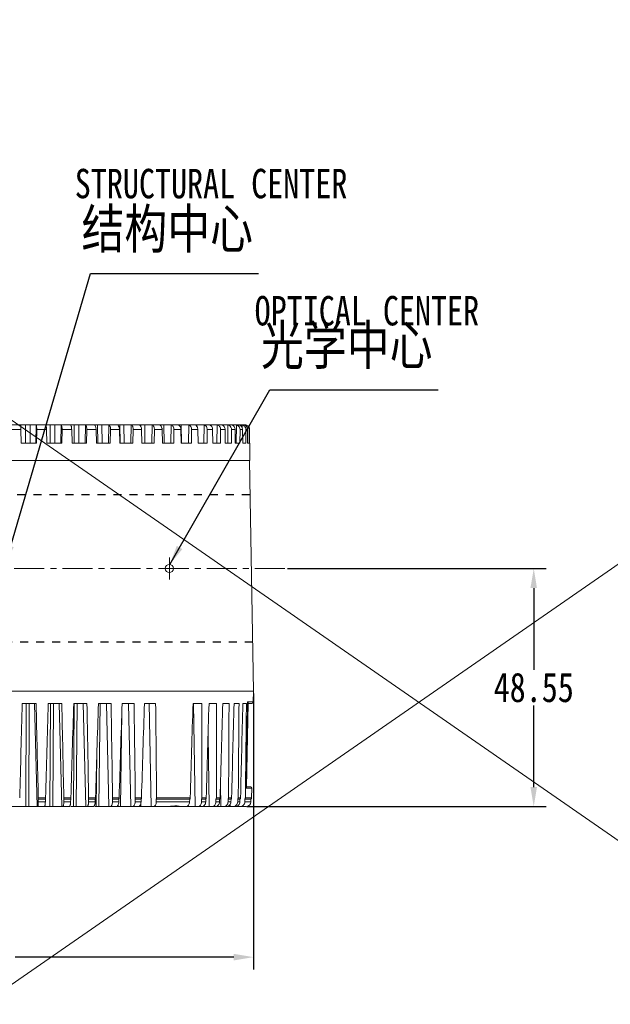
# Model space of a CAD drawing. Extents: x 695 to 3294, y -288 to 575.
# Tile 23 of 83: x 1235 to 1356, y 81 to 282. Entities that reach past the tile are written whole.
import ezdxf

# ---------------------------------------------------------------- set-up
doc = ezdxf.new("R2010")
doc.units = 0
doc.header["$LTSCALE"] = 16.335
doc.header["$PDMODE"] = 3
doc.header["$PDSIZE"] = 4
doc.linetypes.add('CENTER', pattern=[0.6, 0.375, -0.075, 0.075, -0.075])
doc.linetypes.add('HIDDEN', pattern=[0.2, 0.1, -0.1])
doc.layers.get('Defpoints').update_dxf_attribs({"linetype": 'CONTINUOUS'})
for name, color, linetype in [('3_ALL_AXES', 7, 'CONTINUOUS'), ('6_ALL_SURFS', 7, 'CONTINUOUS'), ('DEFAULT_2', 8, 'HIDDEN'), ('标注线', 3, 'CONTINUOUS')]:
    doc.layers.add(name, color=color, linetype=linetype)
for name, color, linetype, lineweight in [('7_ALL_FEATURES', 7, 'CONTINUOUS', 15), ('dim', 3, 'CONTINUOUS', 13), ('中心', 6, 'CENTER', 13)]:
    doc.layers.add(name, color=color, linetype=linetype, lineweight=lineweight)
doc.styles.get("Standard").update_dxf_attribs({"font": 'txt', "width": 0.8})
doc.dimstyles.get("Standard").update_dxf_attribs({"dimtxt": 3, "dimasz": 3, "dimexe": 2.5, "dimexo": 0.5, "dimtad": 1, "dimdsep": 46, "dimtxsty": 'Standard', "dimcen": 0.09, "dimadec": 0, "dimazin": 0, "dimtol": 1, "dimtp": 0.01, "dimtm": 0.01, "dimtfac": 1, "dimtofl": 0, "dimtmove": 0, "dimatfit": 3, "dimfxl": 1, "dimtolj": 1, "dimarcsym": 0})

# ---------------------------------------------------------------- blocks, each defined once
blk = doc.blocks.new('*D5')
at = {"layer": 'Defpoints', "color": 0, "transparency": 16777216}
for p in [(1289.5, 170.33), (1281.2, 121.78), (1340.16, 121.78)]:
    blk.add_point(p, dxfattribs=at)
at = {"layer": 'dim', "color": 0, "lineweight": -2, "transparency": 16777216}
for p, q in [((1290, 170.33), (1342.66, 170.33)), ((1340.16, 166.33), (1340.16, 149.68)), ((1340.16, 125.78), (1340.16, 142.43)), ((1281.7, 121.78), (1342.66, 121.78))]:
    blk.add_line(p, q, dxfattribs=at)
at = {"layer": 'dim', "color": 0, "transparency": 16777216}
for points in [[(1339.49, 166.33), (1340.82, 166.33), (1340.16, 170.33)], [(1339.49, 125.78), (1340.82, 125.78), (1340.16, 121.78)]]:
    blk.add_solid(points, dxfattribs=at)
at = {"layer": 'dim', "color": 0, "transparency": 16777216, "insert": (1340.16, 146.05), "char_height": 6, "attachment_point": 5}
blk.add_mtext('\\A1;48.55', dxfattribs=at)
blk = doc.blocks.new('*D6')
at = {"layer": 'Defpoints', "color": 0, "transparency": 16777216}
for p in [(1283.08, 145.33), (1166.28, 125.18), (1283.08, 91.1)]:
    blk.add_point(p, dxfattribs=at)
at = {"layer": 'dim', "color": 0, "lineweight": -2, "transparency": 16777216}
for p, q in [((1283.08, 144.83), (1283.08, 88.6)), ((1166.28, 124.68), (1166.28, 88.6)), ((1170.28, 91.1), (1217.3, 91.1)), ((1279.08, 91.1), (1234.55, 91.1))]:
    blk.add_line(p, q, dxfattribs=at)
at = {"layer": 'dim', "color": 0, "transparency": 16777216}
for points in [[(1170.28, 91.77), (1170.28, 90.43), (1166.28, 91.1)], [(1279.08, 91.77), (1279.08, 90.43), (1283.08, 91.1)]]:
    blk.add_solid(points, dxfattribs=at)
at = {"layer": 'dim', "color": 0, "transparency": 16777216, "insert": (1225.93, 91.1), "char_height": 6, "attachment_point": 5}
blk.add_mtext('\\A1;116.8', dxfattribs=at)

msp = doc.modelspace()

# ---------------------------------------------------------------- linework, layer by layer
at = {"layer": '3_ALL_AXES', "color": 7, "linetype": 'Continuous'}
msp.add_arc((1282.199, 123.604), 0.5, 319.33624, 359, dxfattribs=at)
at = {"layer": '6_ALL_SURFS', "color": 7, "linetype": 'Continuous'}
msp.add_open_spline([(1267.965, 121.778), (1267.956, 121.778), (1267.933, 121.785), (1267.889, 121.796), (1267.828, 121.81), (1267.752, 121.824), (1267.665, 121.837), (1267.528, 121.851), (1267.334, 121.857), (1267.078, 121.847), (1266.795, 121.823), (1266.486, 121.792), (1266.271, 121.778), (1266.16, 121.778)], degree=3, knots=[0, 0, 0, 0, 0.0137241, 0.0396674, 0.0749007, 0.1176069, 0.1667244, 0.221358, 0.3453562, 0.4868536, 0.644095, 0.8160874, 1, 1, 1, 1], dxfattribs=at)
at = {"layer": '7_ALL_FEATURES', "color": 7, "linetype": 'Continuous'}
for p, q in [((1233.677, 199.628), (1238.781, 199.628)), ((1235.657, 199.605), (1235.655, 199.616)), ((1238.836, 199.628), (1243.845, 199.628)), ((1240.78, 199.627), (1240.781, 199.628)), ((1243.921, 199.628), (1248.779, 199.628)), ((1250.67, 199.628), (1248.876, 199.628)), ((1250.787, 199.628), (1253.531, 199.628)), ((1255.335, 199.628), (1253.647, 199.628)), ((1255.461, 199.628), (1258.047, 199.628)), ((1259.745, 199.628), (1258.182, 199.628)), ((1259.872, 199.628), (1262.279, 199.628)), ((1263.853, 199.628), (1262.431, 199.628)), ((1263.973, 199.628), (1266.18, 199.628)), ((1267.612, 199.628), (1266.348, 199.628)), ((1267.718, 199.628), (1269.708, 199.628)), ((1270.982, 199.628), (1269.889, 199.628)), ((1271.14, 199.628), (1272.823, 199.628)), ((1273.926, 199.628), (1273.016, 199.628)), ((1274.077, 199.628), (1276.411, 199.628)), ((1276.493, 199.628), (1277.685, 199.628)), ((1278.41, 199.628), (1277.894, 199.628)), ((1278.546, 199.628), (1279.378, 199.628)), ((1279.902, 199.628), (1279.562, 199.628)), ((1280.198, 199.628), (1280.553, 199.628)), ((1280.87, 199.628), (1280.668, 199.628)), ((1281.02, 199.628), (1281.198, 199.628)), ((1235.724, 198.628), (1235.795, 195.878)), ((1238.933, 198.628), (1238.862, 195.878)), ((1240.942, 198.628), (1241.013, 195.878)), ((1244.099, 198.628), (1244.029, 195.878)), ((1246.064, 198.628), (1246.133, 195.878)), ((1249.133, 198.628), (1249.065, 195.878)), ((1251.032, 198.628), (1251.099, 195.878)), ((1253.981, 198.628), (1253.916, 195.878)), ((1255.793, 198.628), (1255.857, 195.878)), ((1258.588, 198.628), (1258.527, 195.878)), ((1260.294, 198.628), (1260.354, 195.878)), ((1262.905, 198.628), (1262.848, 195.878)), ((1264.486, 198.628), (1264.541, 195.878)), ((1266.884, 198.628), (1266.832, 195.878)), ((1268.323, 198.628), (1268.372, 195.878)), ((1270.482, 198.628), (1270.435, 195.878)), ((1271.762, 198.628), (1271.806, 195.878)), ((1273.659, 198.628), (1273.619, 195.878)), ((1274.767, 198.628), (1274.805, 195.878)), ((1276.381, 198.628), (1276.347, 195.878)), ((1277.304, 198.628), (1277.335, 195.878)), ((1278.617, 198.628), (1278.59, 195.878)), ((1279.346, 198.628), (1279.37, 195.878)), ((1280.343, 198.628), (1280.323, 195.878)), ((1280.87, 198.628), (1280.887, 195.878)), ((1281.541, 198.628), (1281.528, 195.878)), ((1281.859, 198.628), (1281.869, 195.878)), ((1282.196, 198.628), (1282.191, 195.878)), ((1282.303, 198.628), (1282.305, 195.878)), ((1238.862, 195.878), (1235.795, 195.878)), ((1244.029, 195.878), (1241.013, 195.878)), ((1249.065, 195.878), (1246.133, 195.878)), ((1253.916, 195.878), (1251.099, 195.878)), ((1258.527, 195.878), (1255.857, 195.878)), ((1262.848, 195.878), (1260.354, 195.878)), ((1266.832, 195.878), (1264.541, 195.878)), ((1270.435, 195.878), (1268.372, 195.878)), ((1273.619, 195.878), (1271.806, 195.878)), ((1276.347, 195.878), (1274.805, 195.878)), ((1278.59, 195.878), (1277.335, 195.878)), ((1280.323, 195.878), (1279.37, 195.878)), ((1281.528, 195.878), (1280.887, 195.878)), ((1282.191, 195.878), (1281.869, 195.878)), ((1282.328, 195.878), (1282.305, 195.878)), ((1282.328, 192.328), (1282.328, 195.878)), ((1181.828, 192.328), (1282.328, 192.328)), ((1282.258, 192.328), (1283.078, 145.328)), ((1181.079, 145.328), (1283.078, 145.328)), ((1283.078, 145.328), (1283.04, 143.123)), ((1238.81, 142.828), (1235.996, 142.828)), ((1244.053, 142.828), (1241.285, 142.828)), ((1249.164, 142.828), (1246.473, 142.828)), ((1254.089, 142.828), (1251.504, 142.828)), ((1258.772, 142.828), (1256.322, 142.828)), ((1263.163, 142.828), (1260.874, 142.828)), ((1272.554, 142.828), (1270.773, 142.828)), ((1275.568, 142.828), (1274.027, 142.828)), ((1278.106, 142.828), (1276.821, 142.828)), ((1280.139, 142.828), (1279.125, 142.828)), ((1281.646, 142.828), (1280.913, 142.828)), ((1281.68, 125.707), (1281.98, 142.898)), ((1282.74, 142.828), (1281.978, 142.828)), ((1281.682, 125.828), (1282.431, 125.828)), ((1282.733, 125.523), (1282.699, 123.595)), ((1239.245, 123.278), (1240.71, 123.278)), ((1239.245, 123.278), (1239.257, 122.761)), ((1240.695, 122.761), (1240.71, 123.278)), ((1244.431, 123.278), (1245.864, 123.278)), ((1244.431, 123.278), (1244.442, 122.761)), ((1245.849, 122.761), (1245.864, 123.278)), ((1249.482, 123.278), (1250.867, 123.278)), ((1249.482, 123.278), (1249.491, 122.761)), ((1250.851, 122.761), (1250.867, 123.278)), ((1254.342, 123.278), (1255.663, 123.278)), ((1254.342, 123.278), (1254.35, 122.761)), ((1255.647, 122.761), (1255.663, 123.278)), ((1258.958, 123.278), (1260.202, 123.278)), ((1258.958, 123.278), (1258.964, 122.761)), ((1260.186, 122.761), (1260.202, 123.278)), ((1263.279, 123.278), (1270.1, 123.278)), ((1263.279, 123.278), (1263.284, 122.761)), ((1270.084, 122.761), (1270.1, 123.278)), ((1272.493, 123.278), (1273.365, 123.278)), ((1272.493, 123.278), (1272.494, 122.761)), ((1273.35, 122.761), (1273.365, 123.278)), ((1275.437, 123.278), (1275.436, 122.761)), ((1275.437, 123.278), (1276.179, 123.278)), ((1276.164, 122.761), (1276.179, 123.278)), ((1277.906, 123.278), (1277.903, 122.761)), ((1277.906, 123.278), (1278.509, 123.278)), ((1278.496, 122.761), (1278.509, 123.278)), ((1279.872, 123.278), (1279.868, 122.761)), ((1279.872, 123.278), (1280.331, 123.278)), ((1280.318, 122.761), (1280.331, 123.278)), ((1281.315, 123.278), (1281.31, 122.761)), ((1281.315, 123.278), (1282.578, 123.278)), ((1282.578, 123.278), (1282.569, 122.761)), ((1228.785, 121.778), (1245.566, 121.778)), ((1245.915, 121.778), (1250.47, 121.778)), ((1250.811, 121.778), (1275.287, 121.778)), ((1275.548, 121.778), (1281.57, 121.778))]:
    msp.add_line(p, q, dxfattribs=at)
at = {"layer": '7_ALL_FEATURES', "color": 9, "linetype": 'Continuous'}
for p, q in [((1236.649, 199.628), (1236.659, 195.878)), ((1237.626, 199.628), (1237.637, 195.878)), ((1238.836, 199.605), (1238.739, 195.878)), ((1241.661, 199.628), (1241.681, 195.878)), ((1242.621, 199.628), (1242.643, 195.878)), ((1243.921, 199.605), (1243.827, 195.878)), ((1246.568, 199.628), (1246.597, 195.878)), ((1247.502, 199.628), (1247.533, 195.878)), ((1248.876, 199.605), (1248.785, 195.878)), ((1251.316, 199.628), (1251.355, 195.878)), ((1252.213, 199.628), (1252.254, 195.878)), ((1253.647, 199.605), (1253.561, 195.878)), ((1255.853, 199.628), (1255.901, 195.878)), ((1256.703, 199.628), (1256.753, 195.878)), ((1258.182, 199.605), (1258.101, 195.878)), ((1260.13, 199.628), (1260.135, 199.295)), ((1260.924, 199.628), (1260.983, 195.878)), ((1262.431, 199.605), (1262.356, 195.878)), ((1264.099, 199.628), (1264.101, 199.523)), ((1264.829, 199.628), (1264.895, 195.878)), ((1266.348, 199.605), (1266.279, 195.878)), ((1268.375, 199.628), (1268.448, 195.878)), ((1269.889, 199.605), (1269.827, 195.878)), ((1271.523, 199.628), (1271.53, 199.312)), ((1273.016, 199.605), (1272.962, 195.878)), ((1274.239, 199.628), (1274.241, 199.535)), ((1275.694, 199.605), (1275.65, 195.878)), ((1277.894, 199.605), (1277.859, 195.878)), ((1279.593, 199.605), (1279.567, 195.878)), ((1280.77, 199.605), (1280.768, 199.043)), ((1281.415, 199.605), (1281.414, 199.455)), ((1233.692, 198.628), (1235.724, 198.628)), ((1238.933, 198.628), (1240.942, 198.628)), ((1244.099, 198.628), (1246.064, 198.628)), ((1249.133, 198.628), (1251.032, 198.628)), ((1253.981, 198.628), (1255.793, 198.628)), ((1258.588, 198.628), (1260.294, 198.628)), ((1262.905, 198.628), (1264.486, 198.628)), ((1266.884, 198.628), (1268.323, 198.628)), ((1270.482, 198.628), (1271.762, 198.628)), ((1273.659, 198.628), (1274.767, 198.628)), ((1276.381, 198.628), (1277.304, 198.628)), ((1278.617, 198.628), (1279.346, 198.628)), ((1280.343, 198.628), (1280.87, 198.628)), ((1281.541, 198.628), (1281.859, 198.628)), ((1282.196, 198.628), (1282.303, 198.628)), ((1236.736, 121.778), (1236.79, 142.828)), ((1237.32, 121.778), (1237.381, 142.828)), ((1239.023, 121.778), (1238.479, 142.828)), ((1241.635, 121.778), (1241.747, 142.828)), ((1242.21, 121.778), (1242.328, 142.828)), ((1244.04, 121.778), (1243.507, 142.828)), ((1246.43, 121.778), (1246.598, 142.828)), ((1246.989, 121.778), (1247.163, 142.828)), ((1248.925, 121.778), (1248.411, 142.828)), ((1251.605, 121.778), (1251.832, 142.828)), ((1253.626, 121.778), (1253.135, 142.828)), ((1258.09, 121.778), (1257.629, 142.828)), ((1262.27, 121.778), (1261.842, 142.828)), ((1271.181, 121.778), (1270.858, 142.828)), ((1283.04, 143.123), (1281.868, 143.123)), ((1256.007, 121.778), (1256.258, 140.779)), ((1274.027, 121.778), (1273.838, 136.304)), ((1251.068, 121.778), (1251.177, 132.087)), ((1276.414, 121.778), (1276.365, 126.396)), ((1281.611, 125.523), (1282.733, 125.523)), ((1240.737, 123.595), (1239.256, 123.595)), ((1239.257, 122.761), (1240.695, 122.761)), ((1244.442, 122.761), (1245.849, 122.761)), ((1245.903, 123.595), (1244.454, 123.595)), ((1249.491, 122.761), (1250.851, 122.761)), ((1250.917, 123.595), (1249.517, 123.595)), ((1254.35, 122.761), (1255.647, 122.761)), ((1255.725, 123.595), (1254.389, 123.595)), ((1258.964, 122.761), (1260.186, 122.761)), ((1260.274, 123.595), (1259.016, 123.595)), ((1260.146, 121.778), (1260.158, 122.523)), ((1263.284, 122.761), (1270.084, 122.761)), ((1270.195, 123.595), (1263.349, 123.595)), ((1272.494, 122.761), (1273.35, 122.761)), ((1273.468, 123.595), (1272.586, 123.595)), ((1275.436, 122.761), (1276.164, 122.761)), ((1276.287, 123.595), (1275.537, 123.595)), ((1277.903, 122.761), (1278.496, 122.761)), ((1278.623, 123.595), (1278.013, 123.595)), ((1279.868, 122.761), (1280.318, 122.761)), ((1280.448, 123.595), (1279.985, 123.595)), ((1281.31, 122.761), (1282.569, 122.761)), ((1282.699, 123.595), (1281.432, 123.595)), ((1255.498, 121.778), (1255.502, 122.094)), ((1278.315, 121.778), (1278.312, 122.187)), ((1279.71, 121.778), (1279.71, 121.857))]:
    msp.add_line(p, q, dxfattribs=at)
at = {"layer": '7_ALL_FEATURES', "color": 5, "linetype": 'Continuous'}
msp.add_line((1281.031, 199.578), (1279.902, 199.578), dxfattribs=at)
at = {"layer": '7_ALL_FEATURES', "color": 7, "linetype": 'Continuous'}
for centre, radius, start, end in [((1280.559, 198.66), 0.968, 72.44948, 77.36534), ((1281.198, 198.616), 1.013, 81.77374, 90.01571), ((1281.303, 198.632), 0.997, 77.51415, 89.96842), ((1281.201, 198.638), 0.99, 77.52223, 81.75177), ((1281.199, 198.632), 0.997, 19.27381, 77.50736), ((1281.188, 198.629), 1.008, 359.96638, 19.20784), ((1282.74, 143.128), 0.3, 270, 359), ((1282.433, 125.528), 0.3, 359, 90), ((1281.57, 122.778), 1, 270, 359)]:
    msp.add_arc(centre, radius, start, end, dxfattribs=at)
for centre, major_axis, ratio, start_param, end_param in [((1292.064, 2385.698), (89.99, 3441.002), 0.000991, -2.2881291, -2.2807354), ((1172.77, 2385.698), (-88.976, 3441.002), 0.0030811, -2.2882346, -2.280841), ((1291.416, 2385.698), (89.019, 3441.002), 0.0030219, -2.2880768, -2.2806832), ((1174.086, 2385.698), (-87.002, 3441.002), 0.0050778, -2.2882834, -2.2808897), ((1290.119, 2385.698), (87.073, 3441.002), 0.0050199, -2.2880279, -2.2806343), ((1176.038, 2385.698), (-84.075, 3441.002), 0.0070191, -2.2883265, -2.2809329), ((1288.185, 2385.698), (84.175, 3441.002), 0.0069631, -2.2879846, -2.280591), ((1178.604, 2385.698), (-80.228, 3441.002), 0.0088837, -2.2883621, -2.2809685), ((1285.637, 2385.698), (80.354, 3441.002), 0.0088303, -2.2879488, -2.2805552), ((1181.756, 2385.698), (-75.502, 3441.002), 0.0106513, -2.2883887, -2.2809951), ((1282.502, 2385.698), (75.653, 3441.002), 0.010601, -2.2879219, -2.2805283), ((1185.459, 2385.698), (-69.949, 3441.002), 0.0123024, -2.2884051, -2.2810114), ((1272.338, 2385.583), (60.409, 3440.925), 0.0144811, -2.2878759, -2.2804822), ((1196.852, 2385.583), (-52.86, 3440.925), 0.0158061, -2.2883729, -2.2809793), ((1267.458, 2385.583), (53.089, 3440.925), 0.0157701, -2.2878868, -2.2804932), ((1202.129, 2385.583), (-44.942, 3440.925), 0.0169171, -2.288351, -2.2809574), ((1262.191, 2385.583), (45.187, 3440.925), 0.0168864, -2.2879083, -2.2805147), ((1207.735, 2385.583), (-36.531, 3440.925), 0.0178427, -2.2883195, -2.2809259), ((1256.594, 2385.583), (36.789, 3440.925), 0.0178177, -2.2879396, -2.280546), ((1213.608, 2385.583), (-27.719, 3440.925), 0.0185727, -2.2882797, -2.2808861), ((1250.728, 2385.583), (27.988, 3440.925), 0.0185537, -2.2879792, -2.2805856), ((1219.683, 2385.583), (-18.602, 3440.925), 0.0190991, -2.2882333, -2.2808397)]:
    msp.add_ellipse(centre, major_axis=major_axis, ratio=ratio, start_param=start_param, end_param=end_param, dxfattribs=at)
for points, knots in [([(1235.655, 199.616), (1235.655, 199.619), (1235.656, 199.626), (1235.663, 199.628), (1235.667, 199.628)], [0, 0, 0, 0, 0.5166214, 1, 1, 1, 1]), ([(1235.677, 199.478), (1235.674, 199.503), (1235.668, 199.546), (1235.661, 199.588), (1235.657, 199.605)], [0, 0, 0, 0, 0.6019217, 1, 1, 1, 1]), ([(1235.724, 198.628), (1235.719, 198.79), (1235.708, 199.074), (1235.69, 199.357), (1235.677, 199.478)], [0, 0, 0, 0, 0.5715502, 1, 1, 1, 1]), ([(1238.781, 199.628), (1238.792, 199.628), (1238.813, 199.626), (1238.83, 199.613), (1238.836, 199.605)], [0, 0, 0, 0, 0.5428827, 1, 1, 1, 1]), ([(1238.836, 199.605), (1238.846, 199.589), (1238.864, 199.547), (1238.884, 199.471), (1238.902, 199.37), (1238.922, 199.198), (1238.936, 198.948), (1238.936, 198.739), (1238.933, 198.628)], [0, 0, 0, 0, 0.0563195, 0.1370173, 0.2409928, 0.3656958, 0.6641106, 1, 1, 1, 1]), ([(1240.794, 199.605), (1240.791, 199.61), (1240.786, 199.617), (1240.78, 199.625), (1240.78, 199.627)], [0, 0, 0, 0, 0.6869678, 1, 1, 1, 1]), ([(1240.942, 198.628), (1240.939, 198.739), (1240.929, 198.948), (1240.902, 199.198), (1240.873, 199.37), (1240.85, 199.471), (1240.825, 199.547), (1240.806, 199.59), (1240.794, 199.605)], [0, 0, 0, 0, 0.3342846, 0.6321907, 0.7570646, 0.8614801, 0.942855, 1, 1, 1, 1]), ([(1243.845, 199.628), (1243.852, 199.628), (1243.879, 199.627), (1243.906, 199.617), (1243.921, 199.605)], [0, 0, 0, 0, 0.28666, 1, 1, 1, 1]), ([(1243.921, 199.605), (1243.937, 199.591), (1243.967, 199.55), (1244.02, 199.434), (1244.067, 199.234), (1244.098, 198.949), (1244.102, 198.739), (1244.099, 198.628)], [0, 0, 0, 0, 0.0639045, 0.1483734, 0.3774102, 0.6710796, 1, 1, 1, 1]), ([(1245.836, 199.605), (1245.829, 199.611), (1245.818, 199.619), (1245.805, 199.628), (1245.801, 199.628)], [0, 0, 0, 0, 0.6790004, 1, 1, 1, 1]), ([(1246.064, 198.628), (1246.061, 198.739), (1246.047, 198.95), (1246.001, 199.234), (1245.944, 199.435), (1245.885, 199.55), (1245.853, 199.591), (1245.836, 199.605)], [0, 0, 0, 0, 0.3266085, 0.6196456, 0.8496758, 0.9350923, 1, 1, 1, 1]), ([(1248.779, 199.628), (1248.789, 199.628), (1248.822, 199.627), (1248.856, 199.618), (1248.876, 199.605)], [0, 0, 0, 0, 0.2803072, 1, 1, 1, 1]), ([(1248.876, 199.605), (1248.923, 199.575), (1249.006, 199.459), (1249.082, 199.237), (1249.129, 198.95), (1249.136, 198.739), (1249.133, 198.628)], [0, 0, 0, 0, 0.1611974, 0.3915963, 0.6797205, 1, 1, 1, 1]), ([(1250.728, 199.605), (1250.717, 199.611), (1250.698, 199.621), (1250.678, 199.628), (1250.67, 199.628)], [0, 0, 0, 0, 0.6107831, 1, 1, 1, 1]), ([(1251.032, 198.628), (1251.03, 198.739), (1251.012, 198.951), (1250.951, 199.238), (1250.864, 199.46), (1250.776, 199.575), (1250.728, 199.605)], [0, 0, 0, 0, 0.3175599, 0.6050682, 0.8367347, 1, 1, 1, 1]), ([(1253.531, 199.628), (1253.542, 199.628), (1253.581, 199.627), (1253.622, 199.618), (1253.647, 199.605)], [0, 0, 0, 0, 0.2751138, 1, 1, 1, 1]), ([(1253.647, 199.605), (1253.704, 199.577), (1253.809, 199.467), (1253.91, 199.241), (1253.973, 198.951), (1253.983, 198.739), (1253.981, 198.628)], [0, 0, 0, 0, 0.1755667, 0.4077052, 0.6896367, 1, 1, 1, 1]), ([(1255.414, 199.605), (1255.407, 199.609), (1255.381, 199.62), (1255.354, 199.628), (1255.335, 199.628)], [0, 0, 0, 0, 0.3083621, 1, 1, 1, 1]), ([(1255.793, 198.628), (1255.791, 198.74), (1255.77, 198.952), (1255.693, 199.242), (1255.582, 199.467), (1255.472, 199.577), (1255.414, 199.605)], [0, 0, 0, 0, 0.3075394, 0.5890023, 0.8225856, 1, 1, 1, 1]), ([(1258.047, 199.628), (1258.06, 199.628), (1258.105, 199.627), (1258.151, 199.617), (1258.182, 199.605)], [0, 0, 0, 0, 0.2708817, 1, 1, 1, 1]), ([(1258.182, 199.605), (1258.247, 199.578), (1258.373, 199.474), (1258.498, 199.244), (1258.576, 198.953), (1258.59, 198.739), (1258.588, 198.628)], [0, 0, 0, 0, 0.1894373, 0.4237614, 0.6996782, 1, 1, 1, 1]), ([(1259.846, 199.605), (1259.836, 199.609), (1259.804, 199.62), (1259.77, 199.628), (1259.745, 199.628)], [0, 0, 0, 0, 0.2929657, 1, 1, 1, 1]), ([(1260.294, 198.628), (1260.292, 198.74), (1260.268, 198.954), (1260.177, 199.245), (1260.041, 199.474), (1259.912, 199.578), (1259.846, 199.605)], [0, 0, 0, 0, 0.2975901, 0.5732301, 0.8090621, 1, 1, 1, 1]), ([(1262.279, 199.628), (1262.293, 199.628), (1262.344, 199.627), (1262.396, 199.617), (1262.431, 199.605)], [0, 0, 0, 0, 0.2673555, 1, 1, 1, 1]), ([(1262.431, 199.605), (1262.504, 199.579), (1262.647, 199.479), (1262.797, 199.248), (1262.889, 198.955), (1262.907, 198.739), (1262.905, 198.628)], [0, 0, 0, 0, 0.2021274, 0.4388855, 0.7092852, 1, 1, 1, 1]), ([(1263.973, 199.605), (1263.962, 199.609), (1263.923, 199.621), (1263.882, 199.628), (1263.853, 199.628)], [0, 0, 0, 0, 0.2829155, 1, 1, 1, 1]), ([(1264.486, 198.628), (1264.485, 198.685), (1264.476, 198.797), (1264.411, 199.163), (1264.224, 199.517), (1263.973, 199.605)], [0, 0, 0, 0, 0.1487012, 0.2956283, 1, 1, 1, 1]), ([(1266.18, 199.628), (1266.195, 199.628), (1266.252, 199.627), (1266.308, 199.617), (1266.348, 199.605)], [0, 0, 0, 0, 0.2643373, 1, 1, 1, 1]), ([(1266.348, 199.605), (1266.428, 199.58), (1266.586, 199.483), (1266.758, 199.252), (1266.865, 198.957), (1266.886, 198.74), (1266.884, 198.628)], [0, 0, 0, 0, 0.2133236, 0.4525751, 0.7181123, 1, 1, 1, 1]), ([(1267.75, 199.605), (1267.738, 199.609), (1267.693, 199.621), (1267.646, 199.628), (1267.612, 199.628)], [0, 0, 0, 0, 0.2758056, 1, 1, 1, 1]), ([(1268.323, 198.628), (1268.32, 198.74), (1268.291, 198.958), (1268.173, 199.253), (1267.993, 199.483), (1267.832, 199.579), (1267.75, 199.605)], [0, 0, 0, 0, 0.2796583, 0.5452661, 0.7858897, 1, 1, 1, 1]), ([(1269.708, 199.628), (1269.724, 199.628), (1269.785, 199.627), (1269.846, 199.617), (1269.889, 199.605)], [0, 0, 0, 0, 0.261684, 1, 1, 1, 1]), ([(1269.889, 199.605), (1269.976, 199.58), (1270.147, 199.487), (1270.339, 199.256), (1270.459, 198.959), (1270.484, 198.74), (1270.482, 198.628)], [0, 0, 0, 0, 0.2229263, 0.4645779, 0.7259623, 1, 1, 1, 1]), ([(1271.137, 199.605), (1271.123, 199.609), (1271.073, 199.621), (1271.02, 199.628), (1270.982, 199.628)], [0, 0, 0, 0, 0.2704553, 1, 1, 1, 1]), ([(1271.762, 198.628), (1271.76, 198.74), (1271.728, 198.96), (1271.598, 199.256), (1271.399, 199.486), (1271.225, 199.58), (1271.137, 199.605)], [0, 0, 0, 0, 0.2721254, 0.5336939, 0.7765688, 1, 1, 1, 1]), ([(1272.823, 199.628), (1272.84, 199.628), (1272.904, 199.627), (1272.969, 199.617), (1273.016, 199.605)], [0, 0, 0, 0, 0.259292, 1, 1, 1, 1]), ([(1273.016, 199.605), (1273.109, 199.58), (1273.291, 199.489), (1273.501, 199.259), (1273.633, 198.961), (1273.661, 198.74), (1273.659, 198.628)], [0, 0, 0, 0, 0.2309489, 0.4747958, 0.7327342, 1, 1, 1, 1]), ([(1274.096, 199.605), (1274.081, 199.609), (1274.025, 199.622), (1273.968, 199.628), (1273.926, 199.628)], [0, 0, 0, 0, 0.2662272, 1, 1, 1, 1]), ([(1274.767, 198.628), (1274.765, 198.74), (1274.731, 198.962), (1274.591, 199.259), (1274.375, 199.489), (1274.19, 199.58), (1274.096, 199.605)], [0, 0, 0, 0, 0.2656777, 0.5238657, 0.7687607, 1, 1, 1, 1]), ([(1275.492, 199.628), (1275.509, 199.628), (1275.577, 199.627), (1275.645, 199.617), (1275.694, 199.605)], [0, 0, 0, 0, 0.2570837, 1, 1, 1, 1]), ([(1275.694, 199.605), (1275.792, 199.58), (1275.984, 199.491), (1276.209, 199.261), (1276.352, 198.963), (1276.382, 198.74), (1276.381, 198.628)], [0, 0, 0, 0, 0.2374564, 0.4832186, 0.7383862, 1, 1, 1, 1]), ([(1276.594, 199.605), (1276.578, 199.609), (1276.518, 199.622), (1276.456, 199.628), (1276.411, 199.628)], [0, 0, 0, 0, 0.2627489, 1, 1, 1, 1]), ([(1277.304, 198.628), (1277.303, 198.74), (1277.267, 198.964), (1277.117, 199.262), (1276.888, 199.491), (1276.693, 199.58), (1276.594, 199.605)], [0, 0, 0, 0, 0.2603429, 0.5157805, 0.7624025, 1, 1, 1, 1]), ([(1277.685, 199.628), (1277.703, 199.628), (1277.773, 199.627), (1277.843, 199.617), (1277.894, 199.605)], [0, 0, 0, 0, 0.2549988, 1, 1, 1, 1]), ([(1277.894, 199.605), (1277.92, 199.599), (1278.022, 199.57), (1278.118, 199.522), (1278.184, 199.478)], [0, 0, 0, 0, 0.2485119, 1, 1, 1, 1]), ([(1278.184, 199.478), (1278.318, 199.388), (1278.544, 199.128), (1278.618, 198.795), (1278.617, 198.628)], [0, 0, 0, 0, 0.492461, 1, 1, 1, 1]), ([(1278.605, 199.605), (1278.588, 199.609), (1278.524, 199.622), (1278.459, 199.628), (1278.41, 199.628)], [0, 0, 0, 0, 0.2597887, 1, 1, 1, 1]), ([(1279.346, 198.628), (1279.345, 198.741), (1279.307, 198.965), (1279.15, 199.264), (1278.91, 199.492), (1278.708, 199.58), (1278.605, 199.605)], [0, 0, 0, 0, 0.2561226, 0.5094038, 0.75742, 1, 1, 1, 1]), ([(1279.378, 199.628), (1279.396, 199.628), (1279.468, 199.626), (1279.54, 199.617), (1279.593, 199.605)], [0, 0, 0, 0, 0.2529875, 1, 1, 1, 1]), ([(1279.85, 199.504), (1280, 199.418), (1280.256, 199.157), (1280.344, 198.803), (1280.343, 198.628)], [0, 0, 0, 0, 0.4957661, 1, 1, 1, 1]), ([(1280.106, 199.605), (1280.089, 199.609), (1280.022, 199.622), (1279.953, 199.628), (1279.902, 199.628)], [0, 0, 0, 0, 0.2571943, 1, 1, 1, 1]), ([(1280.87, 198.628), (1280.869, 198.741), (1280.83, 198.966), (1280.668, 199.265), (1280.42, 199.493), (1280.212, 199.58), (1280.106, 199.605)], [0, 0, 0, 0, 0.2530065, 0.5046907, 0.7537444, 1, 1, 1, 1]), ([(1280.851, 199.583), (1280.95, 199.552), (1281.14, 199.456), (1281.365, 199.23), (1281.509, 198.945), (1281.541, 198.734), (1281.541, 198.628)], [0, 0, 0, 0, 0.2488926, 0.4982817, 0.7487636, 1, 1, 1, 1]), ([(1281.081, 199.605), (1281.063, 199.609), (1280.994, 199.622), (1280.923, 199.628), (1280.87, 199.628)], [0, 0, 0, 0, 0.2548603, 1, 1, 1, 1]), ([(1281.859, 198.628), (1281.858, 198.741), (1281.82, 198.967), (1281.654, 199.266), (1281.4, 199.494), (1281.189, 199.581), (1281.081, 199.605)], [0, 0, 0, 0, 0.2509815, 0.5016006, 0.751321, 1, 1, 1, 1]), ([(1282.303, 198.628), (1282.302, 198.741), (1282.264, 198.967), (1282.097, 199.266), (1281.841, 199.494), (1281.628, 199.581), (1281.518, 199.605)], [0, 0, 0, 0, 0.2500375, 0.5001053, 0.7501137, 1, 1, 1, 1]), ([(1281.98, 142.898), (1281.98, 142.934), (1281.952, 143.018), (1281.901, 143.087), (1281.868, 143.123)], [0, 0, 0, 0, 0.4213348, 1, 1, 1, 1]), ([(1281.611, 125.523), (1281.621, 125.539), (1281.656, 125.595), (1281.679, 125.66), (1281.68, 125.707)], [0, 0, 0, 0, 0.2854751, 1, 1, 1, 1]), ([(1239.257, 122.761), (1239.26, 122.635), (1239.259, 122.453), (1239.245, 122.221), (1239.23, 122.074), (1239.21, 121.953), (1239.19, 121.871), (1239.17, 121.822), (1239.155, 121.795), (1239.136, 121.778), (1239.124, 121.778)], [0, 0, 0, 0, 0.3727711, 0.5408768, 0.6885402, 0.8106848, 0.9033384, 0.9380248, 0.9650388, 1, 1, 1, 1]), ([(1239.256, 123.595), (1239.256, 123.567), (1239.257, 123.461), (1239.253, 123.355), (1239.245, 123.278)], [0, 0, 0, 0, 0.2707547, 1, 1, 1, 1]), ([(1240.515, 121.778), (1240.527, 121.778), (1240.546, 121.795), (1240.562, 121.822), (1240.584, 121.871), (1240.609, 121.953), (1240.646, 122.129), (1240.678, 122.402), (1240.692, 122.635), (1240.695, 122.761)], [0, 0, 0, 0, 0.0350813, 0.0624211, 0.0974607, 0.1907359, 0.3132603, 0.6287639, 1, 1, 1, 1]), ([(1240.71, 123.278), (1240.714, 123.302), (1240.728, 123.407), (1240.735, 123.513), (1240.737, 123.595)], [0, 0, 0, 0, 0.2225017, 1, 1, 1, 1]), ([(1244.442, 122.761), (1244.444, 122.635), (1244.438, 122.401), (1244.402, 122.128), (1244.35, 121.95), (1244.307, 121.847), (1244.247, 121.778), (1244.206, 121.778)], [0, 0, 0, 0, 0.359942, 0.6671328, 0.7883705, 0.8836091, 1, 1, 1, 1]), ([(1244.454, 123.595), (1244.455, 123.567), (1244.455, 123.461), (1244.446, 123.354), (1244.431, 123.278)], [0, 0, 0, 0, 0.2700075, 1, 1, 1, 1]), ([(1245.566, 121.778), (1245.608, 121.778), (1245.669, 121.847), (1245.717, 121.95), (1245.759, 122.073), (1245.793, 122.22), (1245.831, 122.451), (1245.845, 122.635), (1245.849, 122.761)], [0, 0, 0, 0, 0.1173262, 0.2133948, 0.3351817, 0.4796316, 0.6423304, 1, 1, 1, 1]), ([(1245.864, 123.278), (1245.87, 123.302), (1245.891, 123.406), (1245.901, 123.513), (1245.903, 123.595)], [0, 0, 0, 0, 0.2242204, 1, 1, 1, 1]), ([(1249.491, 122.761), (1249.493, 122.635), (1249.485, 122.451), (1249.446, 122.219), (1249.406, 122.071), (1249.356, 121.949), (1249.298, 121.856), (1249.232, 121.794), (1249.179, 121.778), (1249.155, 121.778)], [0, 0, 0, 0, 0.3427523, 0.4991228, 0.639021, 0.7589794, 0.8571899, 0.9351916, 1, 1, 1, 1]), ([(1249.517, 123.595), (1249.518, 123.567), (1249.516, 123.46), (1249.503, 123.353), (1249.482, 123.278)], [0, 0, 0, 0, 0.2688417, 1, 1, 1, 1]), ([(1250.47, 121.778), (1250.494, 121.778), (1250.547, 121.795), (1250.615, 121.856), (1250.677, 121.949), (1250.732, 122.071), (1250.779, 122.219), (1250.829, 122.45), (1250.847, 122.635), (1250.851, 122.761)], [0, 0, 0, 0, 0.0644622, 0.1431722, 0.2423591, 0.3630985, 0.5033457, 0.6595077, 1, 1, 1, 1]), ([(1250.867, 123.278), (1250.874, 123.301), (1250.903, 123.405), (1250.915, 123.513), (1250.917, 123.595)], [0, 0, 0, 0, 0.2265447, 1, 1, 1, 1]), ([(1254.35, 122.761), (1254.352, 122.635), (1254.335, 122.398), (1254.263, 122.121), (1254.171, 121.947), (1254.096, 121.853), (1254.011, 121.793), (1253.947, 121.778), (1253.917, 121.778)], [0, 0, 0, 0, 0.3272841, 0.6139751, 0.7338012, 0.8359818, 0.9226929, 1, 1, 1, 1]), ([(1254.389, 123.595), (1254.389, 123.567), (1254.387, 123.46), (1254.369, 123.352), (1254.342, 123.278)], [0, 0, 0, 0, 0.2673263, 1, 1, 1, 1]), ([(1255.172, 121.778), (1255.202, 121.778), (1255.266, 121.793), (1255.353, 121.853), (1255.432, 121.947), (1255.531, 122.121), (1255.616, 122.396), (1255.643, 122.634), (1255.647, 122.761)], [0, 0, 0, 0, 0.0767385, 0.1639747, 0.2671096, 0.3878092, 0.6749227, 1, 1, 1, 1]), ([(1255.663, 123.278), (1255.673, 123.301), (1255.708, 123.404), (1255.723, 123.512), (1255.725, 123.595)], [0, 0, 0, 0, 0.2293237, 1, 1, 1, 1]), ([(1258.964, 122.761), (1258.966, 122.635), (1258.945, 122.395), (1258.854, 122.118), (1258.744, 121.945), (1258.652, 121.851), (1258.55, 121.792), (1258.476, 121.778), (1258.44, 121.778)], [0, 0, 0, 0, 0.3126799, 0.5911638, 0.7112782, 0.8174931, 0.9121138, 1, 1, 1, 1]), ([(1259.016, 123.595), (1259.017, 123.567), (1259.013, 123.459), (1258.99, 123.351), (1258.958, 123.278)], [0, 0, 0, 0, 0.2655467, 1, 1, 1, 1]), ([(1259.621, 121.778), (1259.657, 121.778), (1259.732, 121.793), (1259.836, 121.852), (1259.931, 121.945), (1260.048, 122.117), (1260.15, 122.393), (1260.182, 122.634), (1260.186, 122.761)], [0, 0, 0, 0, 0.0871515, 0.1821014, 0.2891773, 0.4101882, 0.6893276, 1, 1, 1, 1]), ([(1260.202, 123.278), (1260.213, 123.301), (1260.254, 123.402), (1260.272, 123.512), (1260.274, 123.595)], [0, 0, 0, 0, 0.2323931, 1, 1, 1, 1]), ([(1263.284, 122.761), (1263.285, 122.634), (1263.259, 122.392), (1263.152, 122.114), (1263.024, 121.943), (1262.917, 121.85), (1262.799, 121.792), (1262.715, 121.778), (1262.674, 121.778)], [0, 0, 0, 0, 0.2994943, 0.5710052, 0.691705, 0.8017514, 0.9032822, 1, 1, 1, 1]), ([(1263.349, 123.595), (1263.349, 123.567), (1263.344, 123.458), (1263.316, 123.349), (1263.279, 123.278)], [0, 0, 0, 0, 0.2635977, 1, 1, 1, 1]), ([(1269.325, 121.778), (1269.422, 121.778), (1269.629, 121.837), (1269.874, 122.063), (1270.038, 122.385), (1270.08, 122.633), (1270.084, 122.761)], [0, 0, 0, 0, 0.2151313, 0.4527641, 0.7177441, 1, 1, 1, 1]), ([(1270.1, 123.278), (1270.114, 123.301), (1270.168, 123.398), (1270.192, 123.511), (1270.195, 123.595)], [0, 0, 0, 0, 0.2402982, 1, 1, 1, 1]), ([(1272.494, 122.761), (1272.494, 122.634), (1272.456, 122.384), (1272.287, 122.059), (1272.024, 121.833), (1271.805, 121.778), (1271.7, 121.778)], [0, 0, 0, 0, 0.2743902, 0.5342066, 0.7740523, 1, 1, 1, 1]), ([(1272.586, 123.595), (1272.586, 123.567), (1272.579, 123.456), (1272.54, 123.346), (1272.493, 123.278)], [0, 0, 0, 0, 0.258609, 1, 1, 1, 1]), ([(1272.527, 121.778), (1272.633, 121.778), (1272.854, 121.834), (1273.121, 122.059), (1273.3, 122.382), (1273.347, 122.633), (1273.35, 122.761)], [0, 0, 0, 0, 0.2250127, 0.4659751, 0.7266887, 1, 1, 1, 1]), ([(1273.365, 123.278), (1273.381, 123.301), (1273.438, 123.397), (1273.465, 123.511), (1273.468, 123.595)], [0, 0, 0, 0, 0.2431958, 1, 1, 1, 1]), ([(1275.436, 122.761), (1275.436, 122.633), (1275.394, 122.381), (1275.209, 122.055), (1274.926, 121.832), (1274.695, 121.778), (1274.583, 121.778)], [0, 0, 0, 0, 0.2667636, 0.5232295, 0.7661216, 1, 1, 1, 1]), ([(1275.287, 121.778), (1275.399, 121.778), (1275.632, 121.832), (1275.919, 122.055), (1276.112, 122.38), (1276.161, 122.633), (1276.164, 122.761)], [0, 0, 0, 0, 0.2329813, 0.4767733, 0.7340707, 1, 1, 1, 1]), ([(1275.537, 123.595), (1275.537, 123.567), (1275.529, 123.455), (1275.486, 123.345), (1275.437, 123.278)], [0, 0, 0, 0, 0.2567946, 1, 1, 1, 1]), ([(1276.179, 123.278), (1276.196, 123.3), (1276.256, 123.396), (1276.285, 123.51), (1276.287, 123.595)], [0, 0, 0, 0, 0.2457802, 1, 1, 1, 1]), ([(1277.903, 122.761), (1277.903, 122.633), (1277.856, 122.378), (1277.659, 122.052), (1277.359, 121.831), (1277.118, 121.778), (1277, 121.778)], [0, 0, 0, 0, 0.2606528, 0.5145603, 0.7599585, 1, 1, 1, 1]), ([(1277.573, 121.778), (1277.691, 121.778), (1277.933, 121.831), (1278.236, 122.052), (1278.44, 122.377), (1278.492, 122.633), (1278.496, 122.761)], [0, 0, 0, 0, 0.2392485, 0.485343, 0.7399688, 1, 1, 1, 1]), ([(1278.013, 123.595), (1278.012, 123.538), (1277.994, 123.425), (1277.94, 123.323), (1277.906, 123.278)], [0, 0, 0, 0, 0.5053948, 1, 1, 1, 1]), ([(1278.509, 123.278), (1278.544, 123.323), (1278.6, 123.424), (1278.621, 123.538), (1278.623, 123.595)], [0, 0, 0, 0, 0.4958612, 1, 1, 1, 1]), ([(1279.868, 122.761), (1279.867, 122.633), (1279.818, 122.376), (1279.609, 122.05), (1279.297, 121.83), (1279.047, 121.778), (1278.925, 121.778)], [0, 0, 0, 0, 0.2559802, 0.5080233, 0.7553787, 1, 1, 1, 1]), ([(1279.36, 121.778), (1279.483, 121.778), (1279.733, 121.83), (1280.048, 122.05), (1280.261, 122.375), (1280.315, 122.632), (1280.318, 122.761)], [0, 0, 0, 0, 0.2439836, 0.4918459, 0.7444577, 1, 1, 1, 1]), ([(1279.985, 123.595), (1279.984, 123.538), (1279.964, 123.424), (1279.908, 123.322), (1279.872, 123.278)], [0, 0, 0, 0, 0.5031953, 1, 1, 1, 1]), ([(1280.331, 123.278), (1280.367, 123.322), (1280.425, 123.424), (1280.447, 123.538), (1280.448, 123.595)], [0, 0, 0, 0, 0.4977681, 1, 1, 1, 1]), ([(1281.31, 122.761), (1281.308, 122.633), (1281.256, 122.375), (1281.04, 122.048), (1280.718, 121.829), (1280.463, 121.778), (1280.337, 121.778)], [0, 0, 0, 0, 0.2526779, 0.5034739, 0.7522412, 1, 1, 1, 1]), ([(1281.432, 123.595), (1281.431, 123.538), (1281.41, 123.423), (1281.352, 123.322), (1281.315, 123.278)], [0, 0, 0, 0, 0.5015332, 1, 1, 1, 1])]:
    msp.add_open_spline(points, degree=3, knots=knots, dxfattribs=at)
for points in [[(1279.593, 199.605), (1279.683, 199.584), (1279.77, 199.55), (1279.85, 199.504)], [(1280.553, 199.628), (1280.626, 199.628), (1280.699, 199.621), (1280.77, 199.605)]]:
    msp.add_open_spline(points, degree=3, dxfattribs=at)
at = {"layer": '7_ALL_FEATURES', "color": 9, "linetype": 'Continuous'}
msp.add_open_spline([(1281.611, 125.523), (1281.697, 131.39), (1281.783, 137.256), (1281.868, 143.123)], degree=3, dxfattribs=at)
at = {"layer": 'DEFAULT_2'}
for p, q in [((1282.359, 185.328), (1181.799, 185.328)), ((1282.947, 155.328), (1181.21, 155.328))]:
    msp.add_line(p, q, dxfattribs=at)
at = {"layer": 'dim'}
for p, q in [((694.682, -288.433), (1938.725, 574.553)), ((694.682, 574.553), (1938.725, -288.433))]:
    msp.add_line(p, q, dxfattribs=at)
msp.add_circle((1265.949, 170.328), 0.824, dxfattribs=at)
at = {"layer": '中心'}
for p, q in [((1265.949, 168.06), (1265.949, 172.597)), ((1289.495, 170.328), (1174.662, 170.328))]:
    msp.add_line(p, q, dxfattribs=at)

# ---------------------------------------------------------------- texts
at = {"layer": 'dim', "char_height": 8, "width": 50.74149, "attachment_point": 1}
for s, insert in [('{\\fSimSun|b0|i0|c134|p2;结构中心}', (1248.067, 243.577)), ('{\\fSimSun|b0|i0|c134|p2;光学中心}', (1284.624, 219.86))]:
    msp.add_mtext(s, dxfattribs=dict(at, insert=insert))
at = {"layer": '标注线', "char_height": 6, "width": 140, "attachment_point": 1}
for s, insert in [('{\\fSimSun|b0|i0|c134|p2;STRUCTURAL CENTER}', (1246.69, 251.797)), ('{\\fSimSun|b0|i0|c134|p2;OPTICAL CENTER}', (1283.317, 225.876))]:
    msp.add_mtext(s, dxfattribs=dict(at, insert=insert))

# ---------------------------------------------------------------- dimensions: what is measured, and where the dimension line sits
at = {"layer": 'dim'}
dim = msp.add_linear_dim(base=(1340.157, 121.778), p1=(1289.495, 170.328), p2=(1281.205, 121.778), angle=90, dimstyle='Standard', override={"dimtxt": 6, "dimasz": 4, "dimtad": 0, "dimtih": 1, "dimtoh": 1, "dimcen": 0.5, "dimadec": 2, "dimazin": 2, "dimtol": 0, "dimtzin": 0}, dxfattribs=at)
dim.commit()
dim.dimension.update_dxf_attribs({"geometry": '*D5', "text_midpoint": (1340.157, 146.053)})
dim = msp.add_linear_dim(base=(1283.078, 91.099), p1=(1166.279, 125.178), p2=(1283.078, 145.328), dimstyle='Standard', override={"dimtxt": 6, "dimasz": 4, "dimtad": 0, "dimtih": 1, "dimtoh": 1, "dimcen": 0.5, "dimadec": 2, "dimazin": 2, "dimtol": 0, "dimtzin": 0}, dxfattribs=at)
dim.commit()
dim.dimension.update_dxf_attribs({"geometry": '*D6', "text_midpoint": (1225.929, 91.099), "dimtype": 160})

# ---------------------------------------------------------------- leaders
for points in [[(1232.511, 171.03), (1249.87, 230.468), (1284.127, 230.468)], [(1266.043, 171.147), (1286.427, 206.751), (1320.684, 206.751)]]:
    msp.add_leader(points, dimstyle='Standard', override={"dimtxt": 6, "dimasz": 4, "dimgap": 0.625, "dimtad": 0, "dimtih": 1, "dimtoh": 1, "dimcen": 0.5, "dimadec": 2, "dimazin": 2, "dimtol": 0, "dimtzin": 0}, dxfattribs=at)

doc.saveas('drawing.dxf')
